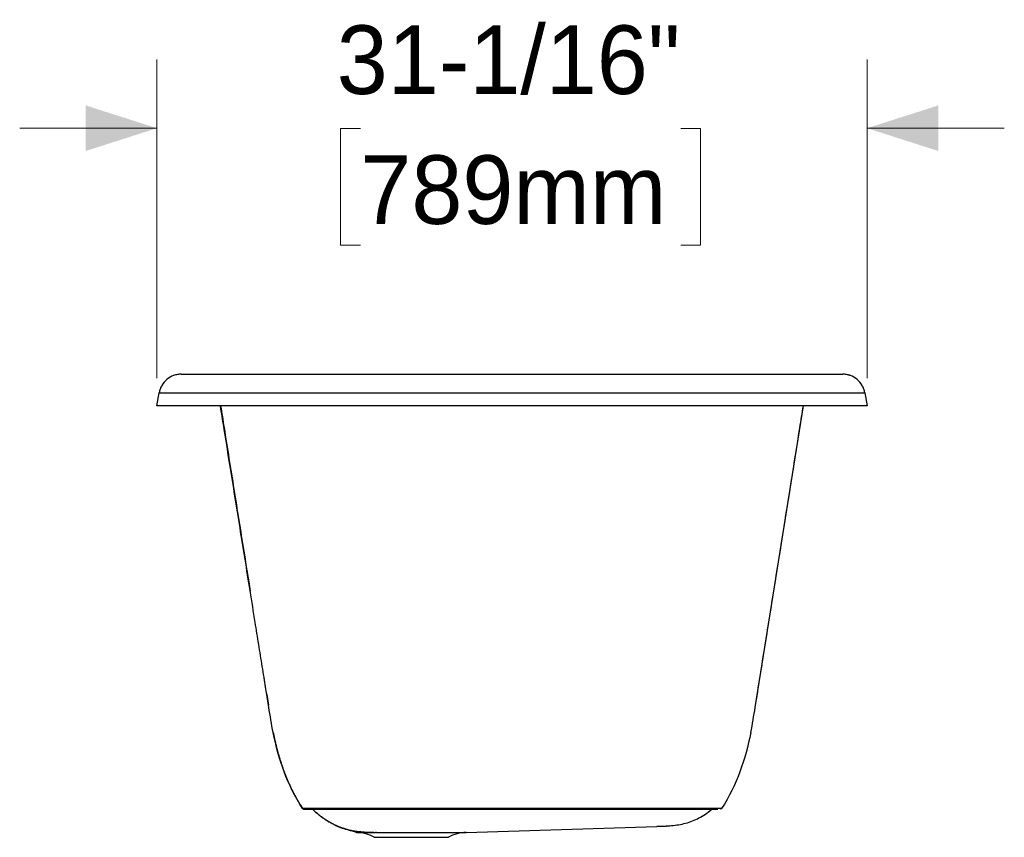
# Model space of a CAD drawing. Header units: inches. Extents: x 1.2 to 10.46, y 1.81 to 7.86.
# Tile 4 of 10: x 1.39 to 3.19, y 5.38 to 6.87. Entities that reach past the tile are written whole.
import ezdxf

# ---------------------------------------------------------------- set-up
doc = ezdxf.new("R2010")
doc.units = ezdxf.units.IN
doc.header["$MEASUREMENT"] = 0
doc.linetypes.add('SLD-Solid', pattern=[0])
doc.styles.add('SLDTEXTSTYLE0', font='txt')
doc.dimstyles.new('SLDDIMSTYLE1', dxfattribs={"dimtxt": 0.125, "dimasz": 0.13, "dimexe": 0, "dimexo": 0.0625, "dimgap": 0.03125, "dimtad": 0, "dimtih": 1, "dimtoh": 1, "dimdec": 6, "dimlfac": 24, "dimrnd": 1e-09, "dimzin": 12, "dimdsep": 46, "dimlunit": 5, "dimtxsty": 'SLDTEXTSTYLE0', "dimsah": 1, "dimcen": 0.09, "dimadec": 0, "dimazin": 3, "dimtfac": 1, "dimtdec": 0, "dimtmove": 0, "dimatfit": 0, "dimfxl": 1, "dimfrac": 2, "dimtolj": 1, "dimtzin": 12, "dimarcsym": 0})

# ---------------------------------------------------------------- blocks, each defined once
blk = doc.blocks.new('_D_5')
at = {"color": 7, "linetype": 'SLD-Solid', "lineweight": 18, "transparency": 16777216}
for p, q in [((1.6444, 6.2146), (1.6444, 6.7952)), ((2.9386, 6.2146), (2.9386, 6.7952)), ((1.6444, 6.6702), (1.3944, 6.6702)), ((2.0152, 6.6697), (1.9789, 6.6697)), ((1.9789, 6.6697), (1.9789, 6.4572)), ((2.5989, 6.6697), (2.6351, 6.6697)), ((2.6351, 6.6697), (2.6351, 6.4572)), ((2.9386, 6.6702), (3.1886, 6.6702)), ((1.9789, 6.4572), (2.0152, 6.4572)), ((2.6351, 6.4572), (2.5989, 6.4572))]:
    blk.add_line(p, q, dxfattribs=at)
for points in [[(1.6444, 6.6702), (1.5144, 6.7118), (1.5144, 6.6285)], [(2.9386, 6.6702), (3.0686, 6.6285), (3.0686, 6.7118)]]:
    blk.add_solid(points, dxfattribs=at)
at = {"color": 7, "linetype": 'SLD-Solid', "lineweight": 18, "transparency": 16777216, "char_height": 0.125, "attachment_point": 1, "style": 'SLDTEXTSTYLE0'}
for s, insert in [('31-1/16"', (1.9721, 6.8575)), ('789mm', (2.0152, 6.6208))]:
    blk.add_mtext(s, dxfattribs=dict(at, insert=insert))

msp = doc.modelspace()

# ---------------------------------------------------------------- linework, layer by layer
at = {"color": 7, "linetype": 'SLD-Solid', "lineweight": 25}
for p, q in [((1.64436932, 6.16463638), (1.64851752, 6.18816198)), ((2.93445843, 6.18816198), (2.93860663, 6.16463638)), ((2.73465717, 5.6150957), (2.82279764, 6.16463638)), ((1.84442186, 5.63946977), (1.84458362, 5.63838421)), ((1.84458015, 5.63842074), (1.84770719, 5.61890891)), ((1.84831878, 5.6150957), (1.84458368, 5.63838346)), ((1.85631402, 5.56916394), (1.85630031, 5.56916394)), ((1.92675137, 5.42972827), (1.92841916, 5.42907473)), ((1.92842611, 5.4290749), (1.92841914, 5.42907472)), ((1.98389762, 5.39496611), (1.98412799, 5.39489754)), ((2.04452453, 5.38738069), (2.10815464, 5.38738069)), ((2.10815464, 5.38738069), (2.20794108, 5.38738069)), ((2.20794108, 5.38738069), (2.55537257, 5.39829917)), ((2.5556784, 5.39891466), (2.55563474, 5.39883285)), ((2.0405737, 5.3783831), (2.10815464, 5.3783831)), ((2.10815464, 5.3783831), (2.17573559, 5.3783831))]:
    msp.add_line(p, q, dxfattribs=at)
for centre, start, end in [((2.00616801, 5.31736932), 60.5813372, 88.2026935), ((2.21014128, 5.31736932), 91.8, 119.4186628)]:
    msp.add_arc(centre, 0.07004593, start, end, dxfattribs=at)
for points, knots in [([(1.68890497, 6.22205108), (1.68651907, 6.22205108), (1.68413298, 6.22184267), (1.67943346, 6.22101434), (1.67712009, 6.22039446), (1.67039437, 6.21794596), (1.66619969, 6.21552323), (1.65888892, 6.20938877), (1.6557746, 6.20567852), (1.65219539, 6.19948015), (1.65118321, 6.19730957), (1.6495514, 6.19282528), (1.64893181, 6.19051163), (1.64851751, 6.18816198)], [0, 0, 0, 0, 0.125, 0.125, 0.25, 0.25, 0.5, 0.5, 0.75, 0.75, 0.875, 0.875, 1, 1, 1, 1]), ([(1.68890497, 6.22205108), (1.68890523, 6.22205108), (1.6892246, 6.22205108), (1.69015541, 6.22205108), (1.69076037, 6.22205108), (1.69109773, 6.22205108), (1.69127514, 6.22205108), (1.69136602, 6.22205108), (1.69140544, 6.22205108), (1.69143182, 6.22205108), (1.6914448, 6.22205108), (1.69232583, 6.22205108), (1.6939571, 6.22205108), (1.69643787, 6.22205108), (1.69782266, 6.22205108), (1.69855115, 6.22205108), (1.69892443, 6.22205108), (1.69911332, 6.22205108), (1.69919476, 6.22205108), (1.69924916, 6.22205108), (1.699276, 6.22205108), (1.70107783, 6.22205108), (1.70407574, 6.22205108), (1.70816261, 6.22205108), (1.71035337, 6.22205108), (1.71148559, 6.22205108), (1.7120609, 6.22205108), (1.71230944, 6.22205108), (1.71247557, 6.22205108), (1.7125579, 6.22205108), (1.71534492, 6.22205108), (1.71973755, 6.22205108), (1.72545512, 6.22205108), (1.72846212, 6.22205108), (1.73000267, 6.22205108), (1.73078221, 6.22205108), (1.73111828, 6.22205108), (1.73134277, 6.22205108), (1.73145434, 6.22205108), (1.73520261, 6.22205108), (1.74099037, 6.22205108), (1.74833029, 6.22205108), (1.75214713, 6.22205108), (1.75409227, 6.22205108), (1.75493377, 6.22205108), (1.75549652, 6.22205108), (1.75577742, 6.22205108), (1.76061356, 6.22205108), (1.76776827, 6.22205108), (1.77668808, 6.22205108), (1.78129114, 6.22205108), (1.78329456, 6.22205108), (1.78463699, 6.22205108), (1.78531042, 6.22205108), (1.7914235, 6.22205108), (1.79988747, 6.22205108), (1.81031016, 6.22205108), (1.81489446, 6.22205108), (1.81797677, 6.22205108), (1.8195327, 6.22205108), (1.82736028, 6.22205108), (1.83704691, 6.22205108), (1.84886167, 6.22205108), (1.85489748, 6.22205108), (1.85751177, 6.22205108), (1.85926075, 6.22205108), (1.86014126, 6.22205108), (1.86804001, 6.22205108), (1.87884081, 6.22205108), (1.89191271, 6.22205108), (1.89856641, 6.22205108), (1.9019227, 6.22205108), (1.90336741, 6.22205108), (1.90433196, 6.22205108), (1.90481731, 6.22205108), (1.91299925, 6.22205108), (1.92479055, 6.22205108), (1.93896767, 6.22205108), (1.94616137, 6.22205108), (1.94978451, 6.22205108), (1.95134292, 6.22205108), (1.95238311, 6.22205108), (1.95290686, 6.22205108), (1.96171835, 6.22205108), (1.97436603, 6.22205108), (1.98948553, 6.22205108), (1.99713625, 6.22205108), (2.00098434, 6.22205108), (2.0026384, 6.22205108), (2.00374219, 6.22205108), (2.00429796, 6.22205108), (2.01364186, 6.22205108), (2.02700605, 6.22205108), (2.04290003, 6.22205108), (2.05092263, 6.22205108), (2.05495283, 6.22205108), (2.05668411, 6.22205108), (2.05783919, 6.22205108), (2.05842048, 6.22205108), (2.06819803, 6.22205108), (2.08213794, 6.22205108), (2.09863969, 6.22205108), (2.1069502, 6.22205108), (2.11112037, 6.22205108), (2.11291077, 6.22205108), (2.11410509, 6.22205108), (2.11470544, 6.22205108), (2.1248209, 6.22205108), (2.13919957, 6.22205108), (2.15614621, 6.22205108), (2.16466241, 6.22205108), (2.1683214, 6.22205108), (2.17076276, 6.22205108), (2.17198852, 6.22205108), (2.18295663, 6.22205108), (2.19763994, 6.22205108), (2.21487398, 6.22205108), (2.22228218, 6.22205108), (2.22722591, 6.22205108), (2.22970446, 6.22205108), (2.25195763, 6.22205108), (2.27179238, 6.22205108), (2.30161996, 6.22205108), (2.31651414, 6.22205108), (2.33385635, 6.22205108), (2.34128136, 6.22205108), (2.34622974, 6.22205108), (2.34869916, 6.22205108), (2.36108172, 6.22205108), (2.37588181, 6.22205108), (2.39304538, 6.22205108), (2.40160137, 6.22205108), (2.40526269, 6.22205108), (2.40770234, 6.22205108), (2.40891765, 6.22205108), (2.41992012, 6.22205108), (2.43449224, 6.22205108), (2.45132185, 6.22205108), (2.45969385, 6.22205108), (2.46386916, 6.22205108), (2.46565628, 6.22205108), (2.46684718, 6.22205108), (2.46743961, 6.22205108), (2.47760082, 6.22205108), (2.49180995, 6.22205108), (2.50814905, 6.22205108), (2.51625904, 6.22205108), (2.52029915, 6.22205108), (2.52202744, 6.22205108), (2.52317892, 6.22205108), (2.52375106, 6.22205108), (2.53358175, 6.22205108), (2.54728772, 6.22205108), (2.56297591, 6.22205108), (2.57074447, 6.22205108), (2.57460987, 6.22205108), (2.57626242, 6.22205108), (2.57736323, 6.22205108), (2.57790992, 6.22205108), (2.5873069, 6.22205108), (2.60036547, 6.22205108), (2.61523689, 6.22205108), (2.62258171, 6.22205108), (2.6262314, 6.22205108), (2.62779068, 6.22205108), (2.62882912, 6.22205108), (2.62934485, 6.22205108), (2.63820346, 6.22205108), (2.65046955, 6.22205108), (2.66435965, 6.22205108), (2.67119962, 6.22205108), (2.67459333, 6.22205108), (2.67604215, 6.22205108), (2.67700678, 6.22205108), (2.67748615, 6.22205108), (2.68570363, 6.22205108), (2.69703585, 6.22205108), (2.70978612, 6.22205108), (2.71604359, 6.22205108), (2.71870015, 6.22205108), (2.72046559, 6.22205108), (2.72134266, 6.22205108), (2.72926235, 6.22205108), (2.73952859, 6.22205108), (2.75099248, 6.22205108), (2.75579557, 6.22205108), (2.75897319, 6.22205108), (2.76054827, 6.22205108), (2.76837758, 6.22205108), (2.77745971, 6.22205108), (2.78750771, 6.22205108), (2.79239475, 6.22205108), (2.79445985, 6.22205108), (2.79583006, 6.22205108), (2.79651326, 6.22205108), (2.80260833, 6.22205108), (2.8104081, 6.22205108), (2.81893561, 6.22205108), (2.8230563, 6.22205108), (2.82508089, 6.22205108), (2.8259409, 6.22205108), (2.82651254, 6.22205108), (2.82679903, 6.22205108), (2.83160322, 6.22205108), (2.83805039, 6.22205108), (2.84498544, 6.22205108), (2.8483063, 6.22205108), (2.84993007, 6.22205108), (2.85073279, 6.22205108), (2.85107484, 6.22205108), (2.85130244, 6.22205108), (2.85141701, 6.22205108), (2.85512557, 6.22205108), (2.86018205, 6.22205108), (2.86549014, 6.22205108), (2.86799641, 6.22205108), (2.8692126, 6.22205108), (2.86981145, 6.22205108), (2.87006613, 6.22205108), (2.87023547, 6.22205108), (2.87032093, 6.22205108), (2.8730674, 6.22205108), (2.87672682, 6.22205108), (2.88040909, 6.22205108), (2.88210347, 6.22205108), (2.88291397, 6.22205108), (2.88331004, 6.22205108), (2.88350579, 6.22205108), (2.88358919, 6.22205108), (2.88364468, 6.22205108), (2.88367278, 6.22205108), (2.88544209, 6.22205108), (2.8877264, 6.22205108), (2.88981599, 6.22205108), (2.89071692, 6.22205108), (2.89113143, 6.22205108), (2.89132969, 6.22205108), (2.89142657, 6.22205108), (2.89146761, 6.22205108), (2.89149486, 6.22205108), (2.89150868, 6.22205108), (2.89322121, 6.22205108), (2.89407089, 6.22205108), (2.89407098, 6.22205108)], [0, 0, 0, 0, 0.015625, 0.0234375, 0.02734375, 0.029296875, 0.0302734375, 0.0307617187, 0.0310058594, 0.0310058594, 0.03125, 0.03125, 0.046875, 0.0546875, 0.05859375, 0.060546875, 0.0615234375, 0.0620117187, 0.0622558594, 0.0622558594, 0.0625, 0.0625, 0.078125, 0.0859375, 0.08984375, 0.091796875, 0.0927734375, 0.0932617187, 0.0932617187, 0.09375, 0.09375, 0.109375, 0.1171875, 0.12109375, 0.123046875, 0.1240234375, 0.1245117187, 0.1245117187, 0.125, 0.125, 0.140625, 0.1484375, 0.15234375, 0.154296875, 0.1552734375, 0.1552734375, 0.15625, 0.15625, 0.171875, 0.1796875, 0.18359375, 0.185546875, 0.185546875, 0.1875, 0.1875, 0.203125, 0.2109375, 0.21484375, 0.21484375, 0.21875, 0.21875, 0.234375, 0.2421875, 0.24609375, 0.248046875, 0.248046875, 0.25, 0.25, 0.265625, 0.2734375, 0.27734375, 0.279296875, 0.2802734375, 0.2802734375, 0.28125, 0.28125, 0.296875, 0.3046875, 0.30859375, 0.310546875, 0.3115234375, 0.3115234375, 0.3125, 0.3125, 0.328125, 0.3359375, 0.33984375, 0.341796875, 0.3427734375, 0.3427734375, 0.34375, 0.34375, 0.359375, 0.3671875, 0.37109375, 0.373046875, 0.3740234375, 0.3740234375, 0.375, 0.375, 0.390625, 0.3984375, 0.40234375, 0.404296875, 0.4052734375, 0.4052734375, 0.40625, 0.40625, 0.421875, 0.4296875, 0.43359375, 0.435546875, 0.435546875, 0.4375, 0.4375, 0.453125, 0.4609375, 0.46484375, 0.46484375, 0.46875, 0.46875, 0.5, 0.5, 0.515625, 0.5234375, 0.52734375, 0.52734375, 0.53125, 0.53125, 0.546875, 0.5546875, 0.55859375, 0.560546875, 0.560546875, 0.5625, 0.5625, 0.578125, 0.5859375, 0.58984375, 0.591796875, 0.5927734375, 0.5927734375, 0.59375, 0.59375, 0.609375, 0.6171875, 0.62109375, 0.623046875, 0.6240234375, 0.6240234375, 0.625, 0.625, 0.640625, 0.6484375, 0.65234375, 0.654296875, 0.6552734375, 0.6552734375, 0.65625, 0.65625, 0.671875, 0.6796875, 0.68359375, 0.685546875, 0.6865234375, 0.6865234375, 0.6875, 0.6875, 0.703125, 0.7109375, 0.71484375, 0.716796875, 0.7177734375, 0.7177734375, 0.71875, 0.71875, 0.734375, 0.7421875, 0.74609375, 0.748046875, 0.748046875, 0.75, 0.75, 0.765625, 0.7734375, 0.77734375, 0.77734375, 0.78125, 0.78125, 0.796875, 0.8046875, 0.80859375, 0.810546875, 0.810546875, 0.8125, 0.8125, 0.828125, 0.8359375, 0.83984375, 0.841796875, 0.8427734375, 0.8427734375, 0.84375, 0.84375, 0.859375, 0.8671875, 0.87109375, 0.873046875, 0.8740234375, 0.8745117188, 0.8745117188, 0.875, 0.875, 0.890625, 0.8984375, 0.90234375, 0.904296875, 0.9052734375, 0.9057617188, 0.9057617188, 0.90625, 0.90625, 0.921875, 0.9296875, 0.93359375, 0.935546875, 0.9365234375, 0.9370117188, 0.9372558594, 0.9372558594, 0.9375, 0.9375, 0.953125, 0.9609375, 0.96484375, 0.966796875, 0.9677734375, 0.9682617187, 0.9685058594, 0.9685058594, 0.96875, 0.96875, 1, 1, 1, 1]), ([(2.93445843, 6.18816198), (2.93404413, 6.19051163), (2.93342454, 6.19282528), (2.93179273, 6.19730957), (2.93078055, 6.19948015), (2.92720134, 6.20567852), (2.92408702, 6.20938877), (2.91677626, 6.21552323), (2.91258158, 6.21794596), (2.90585585, 6.22039446), (2.90354248, 6.22101434), (2.89884296, 6.22184267), (2.89645687, 6.22205108), (2.89407098, 6.22205108)], [0, 0, 0, 0, 0.125, 0.125, 0.25, 0.25, 0.5, 0.5, 0.75, 0.75, 0.875, 0.875, 1, 1, 1, 1]), ([(2.90742744, 6.21975736), (2.90728617, 6.21981809), (2.90516539, 6.22072967), (2.90311058, 6.22109113), (2.90119266, 6.22142852)], [0, 0, 0, 0, 0.0666160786, 1, 1, 1, 1]), ([(1.64851751, 6.18816198), (1.64851753, 6.18816198), (1.64851837, 6.18816198), (1.64852181, 6.18816198), (1.64852439, 6.18816198), (1.64853472, 6.18816198), (1.64854507, 6.18816198), (1.64858651, 6.18816198), (1.64862802, 6.18816198), (1.64879458, 6.18816198), (1.64896167, 6.18816198), (1.64963395, 6.18816197), (1.65031023, 6.18816195), (1.65304402, 6.18816189), (1.65580772, 6.18816182), (1.6633004, 6.18816172), (1.66802955, 6.18816169), (1.67949528, 6.18816171), (1.68623194, 6.18816175), (1.70171071, 6.18816185), (1.71045295, 6.18816191), (1.72989424, 6.18816198), (1.74059348, 6.18816198), (1.76385432, 6.18816199), (1.77641544, 6.18816199), (1.80325844, 6.18816202), (1.81753983, 6.18816204), (1.84765084, 6.18816206), (1.86348019, 6.18816207), (1.89649493, 6.18816206), (1.91367996, 6.18816204), (1.94920255, 6.18816201), (1.96753995, 6.188162), (2.00516064, 6.18816198), (2.02444367, 6.18816198), (2.06375212, 6.18816198), (2.08377779, 6.18816198), (2.12437765, 6.18816199), (2.14495152, 6.18816201), (2.20721712, 6.18816211), (2.2494544, 6.1881622), (2.33392441, 6.1881622), (2.37615861, 6.1881621), (2.43841741, 6.18816201), (2.45898801, 6.18816199), (2.49957911, 6.18816198), (2.51960025, 6.18816198), (2.55889987, 6.18816198), (2.57817796, 6.18816199), (2.61578687, 6.18816201), (2.63411747, 6.18816202), (2.66962539, 6.18816206), (2.68680243, 6.18816207), (2.7197996, 6.18816208), (2.73561946, 6.18816207), (2.76571058, 6.18816204), (2.77998156, 6.18816202), (2.80680296, 6.18816199), (2.8193527, 6.18816198), (2.84258901, 6.18816198), (2.85327567, 6.18816198), (2.87268772, 6.18816191), (2.88141296, 6.18816186), (2.89685573, 6.18816178), (2.90357346, 6.18816174), (2.91500418, 6.18816174), (2.91971731, 6.18816176), (2.92718555, 6.18816185), (2.92994093, 6.18816191), (2.93357724, 6.18816197), (2.93445843, 6.18816198), (2.93445843, 6.18816198)], [0, 0, 0, 0, 0.0009765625, 0.0009765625, 0.001953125, 0.001953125, 0.00390625, 0.00390625, 0.0078125, 0.0078125, 0.015625, 0.015625, 0.03125, 0.03125, 0.0625, 0.0625, 0.09375, 0.09375, 0.125, 0.125, 0.15625, 0.15625, 0.1875, 0.1875, 0.21875, 0.21875, 0.25, 0.25, 0.28125, 0.28125, 0.3125, 0.3125, 0.34375, 0.34375, 0.375, 0.375, 0.40625, 0.40625, 0.4375, 0.4375, 0.5, 0.5, 0.5625, 0.5625, 0.59375, 0.59375, 0.625, 0.625, 0.65625, 0.65625, 0.6875, 0.6875, 0.71875, 0.71875, 0.75, 0.75, 0.78125, 0.78125, 0.8125, 0.8125, 0.84375, 0.84375, 0.875, 0.875, 0.90625, 0.90625, 0.9375, 0.9375, 0.96875, 0.96875, 1, 1, 1, 1]), ([(2.93860663, 6.16463638), (2.93860663, 6.16463638), (2.93771337, 6.16463638), (2.93403331, 6.16463638), (2.93124636, 6.16463638), (2.92370257, 6.16463638), (2.91894558, 6.16463638), (2.90742123, 6.16463638), (2.90065371, 6.16463638), (2.88510853, 6.16463638), (2.87633071, 6.16463638), (2.85681074, 6.16463638), (2.84606842, 6.16463638), (2.82271572, 6.16463638), (2.81010625, 6.16463638), (2.78316103, 6.16463638), (2.76882551, 6.16463638), (2.73859586, 6.16463638), (2.72270195, 6.16463638), (2.68954338, 6.16463638), (2.67227896, 6.16463638), (2.63658047, 6.16463638), (2.61814663, 6.16463638), (2.5803167, 6.16463638), (2.56092082, 6.16463638), (2.52137344, 6.16463638), (2.50122248, 6.16463638), (2.46036224, 6.16463638), (2.43965187, 6.16463638), (2.37695934, 6.16463638), (2.33441566, 6.16463638), (2.24932357, 6.16463638), (2.20677529, 6.16463638), (2.1440693, 6.16463638), (2.12335336, 6.16463638), (2.08247994, 6.16463638), (2.06232141, 6.16463638), (2.02275624, 6.16463638), (2.00335021, 6.16463638), (1.96549741, 6.16463638), (1.94705087, 6.16463638), (1.91132448, 6.16463638), (1.89404486, 6.16463638), (1.86085361, 6.16463638), (1.84494219, 6.16463638), (1.8146754, 6.16463638), (1.80032026, 6.16463638), (1.77333386, 6.16463638), (1.76070284, 6.16463638), (1.7373053, 6.16463638), (1.72653962, 6.16463638), (1.70696378, 6.16463638), (1.69815361, 6.16463638), (1.68253923, 6.16463638), (1.67573507, 6.16463638), (1.66414302, 6.16463638), (1.65935517, 6.16463638), (1.65176403, 6.16463638), (1.64896079, 6.16463638), (1.64526341, 6.16463638), (1.64436932, 6.16463638), (1.64436932, 6.16463638)], [0, 0, 0, 0, 0.03125, 0.03125, 0.0625, 0.0625, 0.09375, 0.09375, 0.125, 0.125, 0.15625, 0.15625, 0.1875, 0.1875, 0.21875, 0.21875, 0.25, 0.25, 0.28125, 0.28125, 0.3125, 0.3125, 0.34375, 0.34375, 0.375, 0.375, 0.40625, 0.40625, 0.4375, 0.4375, 0.5, 0.5, 0.5625, 0.5625, 0.59375, 0.59375, 0.625, 0.625, 0.65625, 0.65625, 0.6875, 0.6875, 0.71875, 0.71875, 0.75, 0.75, 0.78125, 0.78125, 0.8125, 0.8125, 0.84375, 0.84375, 0.875, 0.875, 0.90625, 0.90625, 0.9375, 0.9375, 0.96875, 0.96875, 1, 1, 1, 1]), ([(1.84455283, 5.6388297), (1.84452964, 5.63897668), (1.84448821, 5.63923926), (1.84425143, 5.64072012), (1.8440097, 5.64223049), (1.84376036, 5.64378753), (1.84339036, 5.6460973), (1.84287929, 5.64928666), (1.84201445, 5.65468222), (1.84091803, 5.66152092), (1.83898214, 5.67359341), (1.83640475, 5.6896632), (1.83318677, 5.70972425), (1.82996907, 5.72978165), (1.82674832, 5.74985669), (1.8215407, 5.78231437), (1.81432482, 5.82728562), (1.80510095, 5.88476759), (1.79587381, 5.94226776), (1.78664644, 5.99976793), (1.77741674, 6.05728195), (1.76859841, 6.11223225), (1.76285438, 6.14802557), (1.76018871, 6.16463638)], [0, 0, 0, 0, 0.0065010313, 0.0116136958, 0.016011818, 0.0200168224, 0.0238281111, 0.0329361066, 0.0415844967, 0.0584437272, 0.0748387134, 0.1135927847, 0.1518096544, 0.1898238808, 0.2276310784, 0.2653970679, 0.372855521, 0.4800705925, 0.5870502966, 0.6939770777, 0.800785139, 0.9075492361, 1, 1, 1, 1]), ([(1.76049387, 6.16463638), (1.76260359, 6.15130412), (1.76774234, 6.11883013), (1.7758211, 6.06805989), (1.78478832, 6.01182639), (1.79377169, 5.95562494), (1.80275812, 5.89948513), (1.80966374, 5.85637959), (1.81352756, 5.8322625), (1.8144438, 5.82654347)], [0, 0, 0, 0, 0.112005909, 0.272817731, 0.4366290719, 0.603486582, 0.7733841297, 0.9462612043, 1, 1, 1, 1]), ([(2.73465717, 5.6150957), (2.73767292, 5.63390964), (2.74366725, 5.67130569), (2.75272726, 5.72788815), (2.76178384, 5.7844282), (2.77084521, 5.84098401), (2.77990603, 5.89754263), (2.78896157, 5.95411343), (2.79800394, 6.01068301), (2.80703278, 6.06730072), (2.81517244, 6.11845092), (2.8203517, 6.15117701), (2.8224818, 6.16463638)], [0, 0, 0, 0, 0.1099559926, 0.2185571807, 0.3256759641, 0.4311958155, 0.5350207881, 0.6370818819, 0.7373413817, 0.8357941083, 0.9324664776, 1, 1, 1, 1]), ([(1.84455282, 5.6388297), (1.84456069, 5.63871589), (1.84457449, 5.63851615), (1.8445791, 5.63844955), (1.84458109, 5.63842089)], [0, 0, 0, 0, 0.5697826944, 1, 1, 1, 1]), ([(1.85630031, 5.56916394), (1.85650856, 5.56813435), (1.8569251, 5.56607495), (1.85757109, 5.56298982), (1.8582332, 5.55990732), (1.85891337, 5.55682779), (1.85961166, 5.55375123), (1.86032862, 5.55067768), (1.86106467, 5.54760721), (1.8618203, 5.54453987), (1.86259595, 5.5414757), (1.8633921, 5.53841477), (1.86420922, 5.53535712), (1.86504777, 5.5323028), (1.86590824, 5.52925188), (1.8667911, 5.52620439), (1.86769684, 5.52316041), (1.86862594, 5.52011998), (1.86957889, 5.51708315), (1.87055619, 5.51404999), (1.87155833, 5.51102054), (1.87258581, 5.50799487), (1.87363914, 5.50497301), (1.87471881, 5.50195505), (1.87582534, 5.49894101), (1.87695925, 5.49593098), (1.87812104, 5.49292499), (1.87931124, 5.48992311), (1.88053037, 5.48692539), (1.88177896, 5.48393189), (1.88305754, 5.48094268), (1.88436664, 5.47795779), (1.88570679, 5.4749773), (1.88707855, 5.47200127), (1.88848245, 5.46902974), (1.88991904, 5.46606278), (1.89138887, 5.46310045), (1.8928925, 5.46014281), (1.89443048, 5.45718991), (1.89600337, 5.45424182), (1.89761175, 5.45129859), (1.89925617, 5.44836029), (1.90093721, 5.44542698), (1.90265548, 5.44249873), (1.90441138, 5.43957549), (1.90620621, 5.4366578), (1.90803782, 5.43374393), (1.90928757, 5.43181323), (1.90991396, 5.43084554)], [0, 0, 0, 0, 0.0211114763, 0.0422272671, 0.063348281, 0.0844754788, 0.1056098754, 0.1267525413, 0.1479046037, 0.1690672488, 0.1902417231, 0.2114293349, 0.2326314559, 0.2538495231, 0.2750850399, 0.2963395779, 0.3176147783, 0.3389123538, 0.3602340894, 0.3815818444, 0.4029575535, 0.4243632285, 0.4458009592, 0.4672729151, 0.4887813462, 0.5103285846, 0.5319170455, 0.5535492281, 0.5752277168, 0.5969551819, 0.6187343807, 0.6405681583, 0.6624594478, 0.6844112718, 0.7064267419, 0.72850906, 0.7506615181, 0.772887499, 0.795190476, 0.8175740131, 0.8400417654, 0.8625974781, 0.8852449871, 0.9079882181, 0.9308311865, 0.9537779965, 0.9768328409, 1, 1, 1, 1]), ([(2.02398681, 5.43067737), (2.01331238, 5.43067991), (2.00328998, 5.43068017), (1.99149535, 5.43068002), (1.98917345, 5.43067998), (1.98460431, 5.43068), (1.98235516, 5.43068005), (1.97793453, 5.43068042), (1.97575572, 5.43068031), (1.97148437, 5.43068077), (1.96939722, 5.43068174), (1.96529353, 5.43068326), (1.96327674, 5.43068362), (1.96034781, 5.4306846), (1.95938667, 5.43068502), (1.95749099, 5.43068599), (1.95655452, 5.43068653), (1.95378784, 5.43068828), (1.95199868, 5.43068962), (1.94855258, 5.43069248), (1.94689625, 5.430694), (1.94214627, 5.43069863), (1.9392699, 5.43070187), (1.93417689, 5.43070781), (1.93195977, 5.43071026), (1.92811541, 5.43071422), (1.92648422, 5.43071582), (1.92365953, 5.43071998), (1.92246459, 5.43072258), (1.9203887, 5.43072907), (1.9195079, 5.43073293), (1.91797128, 5.43074102), (1.91731555, 5.43074515), (1.91559428, 5.43075695), (1.91476958, 5.43076415), (1.91346123, 5.43077686), (1.91298107, 5.43078243), (1.912402, 5.43078997), (1.91223319, 5.43079236), (1.9119319, 5.43079693), (1.91179948, 5.43079912), (1.91144328, 5.43080543), (1.91125965, 5.4308093), (1.91102891, 5.43081468), (1.91095968, 5.4308164), (1.91083302, 5.43081968), (1.91077559, 5.43082124), (1.91070972, 5.43082308), (1.91069678, 5.43082345), (1.91067199, 5.43082415), (1.91066015, 5.43082448), (1.91063705, 5.43082514), (1.91062574, 5.43082547), (1.91060304, 5.43082612), (1.91059168, 5.43082645), (1.91053643, 5.43082805), (1.91049614, 5.43082923), (1.91031067, 5.43083471), (1.91021185, 5.43083772), (1.91006747, 5.43084178), (1.91002656, 5.43084264), (1.90997556, 5.43084397)], [0, 0, 0, 0, 0.0625, 0.0625, 0.078125, 0.078125, 0.09375, 0.09375, 0.109375, 0.109375, 0.125, 0.125, 0.140625, 0.140625, 0.1484375, 0.1484375, 0.15625, 0.15625, 0.171875, 0.171875, 0.1875, 0.1875, 0.21875, 0.21875, 0.25, 0.25, 0.28125, 0.28125, 0.3125, 0.3125, 0.34375, 0.34375, 0.375, 0.375, 0.4375, 0.4375, 0.5, 0.5, 0.53125, 0.53125, 0.5625, 0.5625, 0.625, 0.625, 0.65625, 0.65625, 0.6875, 0.6875, 0.6953125, 0.6953125, 0.703125, 0.703125, 0.7109375, 0.7109375, 0.71875, 0.71875, 0.75, 0.75, 0.875, 0.875, 1, 1, 1, 1]), ([(1.91203611, 5.42972827), (1.91208624, 5.42972827), (1.91212659, 5.42972827), (1.91226831, 5.42972827), (1.91236514, 5.42972827), (1.91254697, 5.42972827), (1.91258648, 5.42972827), (1.91264066, 5.42972827), (1.9126518, 5.42972827), (1.91267406, 5.42972827), (1.91268516, 5.42972827), (1.91270781, 5.42972827), (1.91271942, 5.42972827), (1.91274375, 5.42972827), (1.91275644, 5.42972827), (1.91282108, 5.42972827), (1.91287746, 5.42972827), (1.9130019, 5.42972827), (1.91306996, 5.42972827), (1.91329704, 5.42972827), (1.913478, 5.42972827), (1.91382979, 5.42972827), (1.91396067, 5.42972827), (1.91425871, 5.42972827), (1.9144258, 5.42972827), (1.91499935, 5.42972827), (1.91547533, 5.42972827), (1.91677349, 5.42972827), (1.91759217, 5.42972827), (1.91930196, 5.42972827), (1.91995343, 5.42972827), (1.92148051, 5.42972827), (1.92235612, 5.42972827), (1.92442034, 5.42972827), (1.92560882, 5.42972827), (1.92841733, 5.42972827), (1.93003868, 5.42972826), (1.93385639, 5.42972826), (1.93605648, 5.42972826), (1.94110933, 5.42972826), (1.94396312, 5.42972826), (1.94867887, 5.42972826), (1.95032373, 5.42972826), (1.95374739, 5.42972826), (1.95552555, 5.42972826), (1.95827632, 5.42972826), (1.95920757, 5.42972826), (1.96109311, 5.42972826), (1.96204937, 5.42972826), (1.96496432, 5.42972826), (1.96697244, 5.42972826), (1.97105617, 5.42972826), (1.97313291, 5.42972826), (1.97738775, 5.42972826), (1.97955893, 5.42972826), (1.98396194, 5.42972826), (1.98620262, 5.42972826), (1.99075455, 5.42972826), (1.99306776, 5.42972826), (2.00481776, 5.42972826), (2.01479982, 5.42972826), (2.02542462, 5.42972826)], [0, 0, 0, 0, 0.125, 0.125, 0.25, 0.25, 0.28125, 0.28125, 0.2890625, 0.2890625, 0.296875, 0.296875, 0.3046875, 0.3046875, 0.3125, 0.3125, 0.34375, 0.34375, 0.375, 0.375, 0.4375, 0.4375, 0.46875, 0.46875, 0.5, 0.5, 0.5625, 0.5625, 0.625, 0.625, 0.65625, 0.65625, 0.6875, 0.6875, 0.71875, 0.71875, 0.75, 0.75, 0.78125, 0.78125, 0.8125, 0.8125, 0.828125, 0.828125, 0.84375, 0.84375, 0.8515625, 0.8515625, 0.859375, 0.859375, 0.875, 0.875, 0.890625, 0.890625, 0.90625, 0.90625, 0.921875, 0.921875, 0.9375, 0.9375, 1, 1, 1, 1]), ([(2.03745103, 5.4293235), (2.03691153, 5.42932319), (2.03581256, 5.42932258), (2.03414815, 5.42932168), (2.03243562, 5.42932073), (2.03067749, 5.42931973), (2.02887509, 5.42931865), (2.02703014, 5.4293175), (2.02514437, 5.42931629), (2.021589, 5.42931417), (2.01648935, 5.42930993), (2.00999179, 5.42930677), (2.00375865, 5.42930359), (1.99901007, 5.42929911), (1.99507404, 5.42929627), (1.99227799, 5.42929416), (1.98930089, 5.42929181), (1.98668334, 5.42928968), (1.98404578, 5.4292875), (1.98066199, 5.42928459), (1.97501585, 5.42927923), (1.96755837, 5.42927133), (1.96100858, 5.42926266), (1.95637973, 5.42925565), (1.95309739, 5.42924991), (1.95016107, 5.42924501), (1.94748443, 5.42923856), (1.94511539, 5.42923326), (1.94222489, 5.42922466), (1.93920498, 5.42921532), (1.93652385, 5.42920148), (1.93444472, 5.42918976), (1.93295274, 5.42917678), (1.93181225, 5.4291655), (1.93101552, 5.42915388), (1.93039012, 5.42914403), (1.9299345, 5.42913338), (1.92958085, 5.42912418), (1.92930661, 5.42911592), (1.92910501, 5.42910723), (1.92893928, 5.42910225), (1.92882046, 5.42909469), (1.92871872, 5.42909222), (1.92864767, 5.42908595), (1.92858859, 5.4290852), (1.92854864, 5.42908128), (1.92850768, 5.42908031), (1.92847475, 5.42907784), (1.928449, 5.42907652), (1.92843816, 5.42907597)], [0, 0, 0, 0, 0.0032241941, 0.006567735, 0.0100300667, 0.0136104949, 0.0173081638, 0.0211220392, 0.0250508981, 0.0290933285, 0.0435190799, 0.0577867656, 0.0720105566, 0.0858964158, 0.0910725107, 0.1001596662, 0.1062497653, 0.113122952, 0.1198104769, 0.126457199, 0.1395762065, 0.1652617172, 0.1905978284, 0.203390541, 0.2164471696, 0.230769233, 0.2439508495, 0.2587162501, 0.2738491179, 0.3053108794, 0.340791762, 0.3754636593, 0.4146498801, 0.451161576, 0.4926656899, 0.5290301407, 0.5728279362, 0.6133850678, 0.6539948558, 0.6986959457, 0.7344165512, 0.7761359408, 0.8112025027, 0.8477789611, 0.8789756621, 0.90747996, 0.9325104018, 0.9716001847, 1, 1, 1, 1]), ([(1.92843816, 5.42907597), (1.9288695, 5.42867984), (1.92972983, 5.42788974), (1.93102924, 5.42672155), (1.93233053, 5.42557002), (1.93363443, 5.42443622), (1.93494057, 5.42332), (1.93624887, 5.42222153), (1.9375592, 5.42114088), (1.93887145, 5.42007815), (1.94018551, 5.4190334), (1.94150132, 5.41800673), (1.94281878, 5.41699819), (1.94413783, 5.41600784), (1.94545843, 5.41503575), (1.94678052, 5.41408196), (1.94810408, 5.41314651), (1.94942908, 5.41222945), (1.9507555, 5.4113308), (1.95208335, 5.41045058), (1.95341263, 5.40958882), (1.95474335, 5.40874551), (1.95607554, 5.40792067), (1.95740922, 5.40711429), (1.95874444, 5.40632636), (1.96008125, 5.40555685), (1.96141968, 5.40480575), (1.96275982, 5.40407302), (1.96410172, 5.40335862), (1.96544546, 5.40266249), (1.96679113, 5.40198459), (1.9681388, 5.40132485), (1.96948857, 5.4006832), (1.97084053, 5.40005955), (1.97219479, 5.39945383), (1.97355145, 5.39886592), (1.97491061, 5.39829574), (1.97627241, 5.39774316), (1.97763693, 5.39720806), (1.97900431, 5.39669032), (1.98037468, 5.3961898), (1.98361362, 5.39504966), (1.98888842, 5.39340187), (1.99640501, 5.391536), (2.00439645, 5.39003821), (2.0142897, 5.38873016), (2.02772316, 5.38773565), (2.03833564, 5.38751145), (2.04452453, 5.38738069)], [0, 0, 0, 0, 0.013839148, 0.0276027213, 0.0412900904, 0.0549007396, 0.0684342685, 0.0818903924, 0.095268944, 0.1085698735, 0.1217932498, 0.1349392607, 0.1480082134, 0.1610005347, 0.1739167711, 0.1867575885, 0.199523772, 0.2122162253, 0.2248359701, 0.2373841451, 0.2498620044, 0.2622709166, 0.2746123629, 0.2868879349, 0.2990993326, 0.3112483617, 0.3233369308, 0.335367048, 0.3473408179, 0.3592604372, 0.3711281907, 0.3829464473, 0.3947176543, 0.4064443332, 0.4181290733, 0.4297745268, 0.4413834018, 0.4529584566, 0.4645024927, 0.4760183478, 0.4875088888, 0.4989770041, 0.5571605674, 0.618010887, 0.681889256, 0.7491903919, 0.8537352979, 1, 1, 1, 1]), ([(1.92846116, 5.42911345), (1.93016373, 5.42753833), (1.93406667, 5.42392755), (1.94016485, 5.41894223), (1.94627724, 5.41431868), (1.951501, 5.41070216), (1.95578204, 5.40795473), (1.95974594, 5.40557172), (1.96390596, 5.40323766), (1.96884071, 5.40070994), (1.9734267, 5.39861347), (1.97738603, 5.39698048), (1.98050614, 5.39579223), (1.98361246, 5.39470168), (1.98597433, 5.39394114), (1.98726803, 5.39354618), (1.98760086, 5.39344583), (1.98774944, 5.39340133), (1.98785236, 5.39337085), (1.98782008, 5.39338164), (1.98780241, 5.39338754)], [0, 0, 0, 0, 0.0968800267, 0.2220864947, 0.3283683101, 0.416506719, 0.487161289, 0.5408521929, 0.6105068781, 0.6881502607, 0.7725486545, 0.8205651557, 0.8683471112, 0.9139848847, 0.9615070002, 0.9757186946, 0.9784844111, 0.9816309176, 0.9899448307, 1, 1, 1, 1]), ([(2.29237603, 5.43055949), (2.28612324, 5.43056024), (2.27987007, 5.43056107), (2.26737382, 5.43056306), (2.26113054, 5.43056422), (2.24242519, 5.43056832), (2.22998282, 5.43057186), (2.20525475, 5.43058035), (2.19297882, 5.4305853), (2.16877806, 5.43059611), (2.15685923, 5.43060197), (2.13359601, 5.43061436), (2.12225633, 5.4306209), (2.10033782, 5.43063441), (2.08975728, 5.43064142), (2.06946873, 5.43065495), (2.05976075, 5.4306614), (2.04122807, 5.43067162), (2.03240176, 5.43067527), (2.02398681, 5.43067737)], [0, 0, 0, 0, 0.0625, 0.0625, 0.125, 0.125, 0.25, 0.25, 0.375, 0.375, 0.5, 0.5, 0.625, 0.625, 0.75, 0.75, 0.875, 0.875, 1, 1, 1, 1]), ([(2.02542462, 5.42972826), (2.03380013, 5.42972826), (2.04258055, 5.42972826), (2.06100843, 5.42972825), (2.07065757, 5.42972825), (2.0908185, 5.42972825), (2.10133032, 5.42972825), (2.12310504, 5.42972825), (2.13436962, 5.42972825), (2.15748335, 5.42972825), (2.16932798, 5.42972825), (2.19338903, 5.42972824), (2.20559963, 5.42972824), (2.23020911, 5.42972824), (2.24259811, 5.42972824), (2.26744153, 5.42972824), (2.27990274, 5.42972825), (2.29236455, 5.42972824)], [0, 0, 0, 0, 0.125, 0.125, 0.25, 0.25, 0.375, 0.375, 0.5, 0.5, 0.625, 0.625, 0.75, 0.75, 0.875, 0.875, 1, 1, 1, 1]), ([(2.29227732, 5.42940349), (2.29127721, 5.42940337), (2.28931339, 5.42940312), (2.28642402, 5.42940268), (2.28364904, 5.42940224), (2.28099308, 5.4294018), (2.27846004, 5.4294014), (2.27605317, 5.42940102), (2.27377519, 5.42940068), (2.27162835, 5.42940038), (2.2696145, 5.42940011), (2.26773517, 5.42939989), (2.2659916, 5.42939969), (2.26438479, 5.42939953), (2.26291554, 5.42939939), (2.2615845, 5.42939927), (2.26039215, 5.42939917), (2.2593389, 5.42939909), (2.25842505, 5.42939902), (2.25765081, 5.42939896), (2.25701636, 5.42939891), (2.25652182, 5.42939886), (2.25081178, 5.42939812), (2.23847123, 5.42939585), (2.21912629, 5.42939242), (2.20051723, 5.42938888), (2.18256192, 5.4293839), (2.16656571, 5.4293798), (2.14921904, 5.42937406), (2.13257907, 5.4293689), (2.11638941, 5.42936379), (2.10212824, 5.42935718), (2.09094262, 5.42935084), (2.0821766, 5.42934706), (2.0752766, 5.42934381), (2.06859462, 5.42934037), (2.06309011, 5.42933735), (2.05864548, 5.42933516), (2.05516235, 5.42933351), (2.05165278, 5.42933176), (2.04812009, 5.42932986), (2.04456913, 5.42932779), (2.04099924, 5.42932559), (2.03864063, 5.4293242), (2.03745103, 5.4293235)], [0, 0, 0, 0, 0.0105223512, 0.0206616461, 0.0303990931, 0.0397188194, 0.0486074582, 0.0570537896, 0.0650484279, 0.0725835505, 0.0796526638, 0.0862503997, 0.0923723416, 0.0980148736, 0.1031750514, 0.1078504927, 0.1120392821, 0.1157398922, 0.118951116, 0.1216720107, 0.123901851, 0.1256400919, 0.1268863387, 0.1841116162, 0.2559129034, 0.3320309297, 0.3831783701, 0.4503726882, 0.5078054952, 0.5778337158, 0.642025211, 0.7006625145, 0.7538778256, 0.785124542, 0.8160945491, 0.8467709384, 0.877138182, 0.8936456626, 0.9105109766, 0.9277295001, 0.9452955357, 0.9632020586, 0.9814404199, 1, 1, 1, 1]), ([(2.65500897, 5.42913997), (2.65500741, 5.42914008), (2.6550043, 5.42914028), (2.65498359, 5.4291409), (2.65495131, 5.42914159), (2.65489132, 5.42914308), (2.65478643, 5.42914613), (2.65458244, 5.42915216), (2.65426966, 5.42915998), (2.65387108, 5.42917413), (2.65343063, 5.42918578), (2.65298107, 5.42919846), (2.65238614, 5.42921143), (2.65174416, 5.42922402), (2.65103915, 5.42923321), (2.65019337, 5.42924535), (2.64870478, 5.42925961), (2.64649211, 5.4292745), (2.6440121, 5.4292869), (2.64176254, 5.42929512), (2.63911654, 5.42930411), (2.63597652, 5.42931079), (2.63227809, 5.42932016), (2.62798244, 5.42932542), (2.62298803, 5.42933275), (2.61741166, 5.42933942), (2.61133787, 5.42934474), (2.60588221, 5.42935049), (2.60131509, 5.42935206), (2.59801973, 5.42935607), (2.59537333, 5.42935639), (2.59349262, 5.42935848), (2.59171366, 5.42935923), (2.58774931, 5.42936195), (2.58126522, 5.42936368), (2.57227479, 5.4293698), (2.56259244, 5.4293734), (2.54910472, 5.42937887), (2.53459018, 5.42938349), (2.51907074, 5.4293886), (2.5069504, 5.42939144), (2.49430635, 5.42939487), (2.47723497, 5.42939831), (2.45398757, 5.429403), (2.42945412, 5.42940569), (2.4083188, 5.42940748), (2.39279957, 5.42940806), (2.37633657, 5.42940855), (2.35973116, 5.42940842), (2.34251281, 5.42940674), (2.32938999, 5.42940628), (2.32004386, 5.42940678), (2.31449024, 5.42940641), (2.30892479, 5.4294058), (2.30336029, 5.42940501), (2.29781127, 5.42940417), (2.29411841, 5.42940372), (2.29227732, 5.42940349)], [0, 0, 0, 0, 0.0170708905, 0.0340712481, 0.05104832, 0.0680483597, 0.1031777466, 0.1382869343, 0.1940946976, 0.2515524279, 0.2864624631, 0.3231455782, 0.3601161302, 0.3975460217, 0.4126286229, 0.4350350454, 0.4720856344, 0.5080679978, 0.5260671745, 0.5420689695, 0.5582138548, 0.5729904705, 0.5862714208, 0.6003601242, 0.6130418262, 0.625458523, 0.6386892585, 0.6505726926, 0.6565926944, 0.6635948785, 0.6680696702, 0.6702703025, 0.6731812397, 0.6770476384, 0.6900868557, 0.7046397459, 0.7188328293, 0.7332081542, 0.7622787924, 0.7770606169, 0.7915313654, 0.8059086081, 0.8207455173, 0.8482293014, 0.8791050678, 0.8934100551, 0.9088274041, 0.9228233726, 0.939189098, 0.9545355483, 0.969884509, 0.9748945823, 0.9799223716, 0.9849584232, 0.9899918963, 0.9950104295, 1, 1, 1, 1]), ([(2.29236455, 5.42972824), (2.29990036, 5.42972824), (2.31496729, 5.42972823), (2.33750916, 5.42972823), (2.3599309, 5.42972823), (2.38215574, 5.42972823), (2.40408152, 5.42972823), (2.42557885, 5.42972823), (2.44719833, 5.42972822), (2.46872364, 5.42972822), (2.48991947, 5.42972822), (2.5100184, 5.42972822), (2.52897017, 5.42972822), (2.54623818, 5.42972822), (2.56198444, 5.42972821), (2.57637925, 5.42972821), (2.58996179, 5.42972821), (2.60272878, 5.42972821), (2.61467426, 5.42972821), (2.62564161, 5.42972821), (2.63509892, 5.42972821), (2.64282948, 5.42972821), (2.64883648, 5.42972821), (2.65346705, 5.42972821), (2.65700694, 5.42972821), (2.65972979, 5.42972821), (2.66266482, 5.42972821), (2.66513395, 5.42972821), (2.66624877, 5.42972821), (2.66679223, 5.42972821)], [0, 0, 0, 0, 0.0346366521, 0.0692517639, 0.1038404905, 0.1384114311, 0.1729799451, 0.2075426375, 0.2420922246, 0.280084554, 0.318081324, 0.3560879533, 0.3941155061, 0.4321641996, 0.4667605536, 0.5013712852, 0.5360121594, 0.5704915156, 0.6049001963, 0.6394963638, 0.6740862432, 0.7057571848, 0.7374179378, 0.7691059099, 0.8008393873, 0.8326484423, 0.8644892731, 0.9339396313, 1, 1, 1, 1]), ([(2.67345157, 5.43085894), (2.67344837, 5.43085898), (2.67332137, 5.43085499), (2.67299257, 5.43084437), (2.67286069, 5.43084005), (2.67262957, 5.43083245), (2.67254687, 5.43082973), (2.67241297, 5.43082538), (2.67236668, 5.43082388), (2.67231254, 5.43082214), (2.6723065, 5.43082195), (2.67229415, 5.43082156), (2.67228785, 5.43082135), (2.67226849, 5.43082074), (2.67225494, 5.4308203), (2.67222741, 5.43081943), (2.67221348, 5.43081899), (2.67219309, 5.43081834), (2.67218638, 5.43081813), (2.67217311, 5.43081771), (2.67216656, 5.43081751), (2.67213386, 5.43081648), (2.67210724, 5.43081565), (2.67205286, 5.43081395), (2.67202512, 5.4308131), (2.67194019, 5.43081048), (2.67188126, 5.43080869), (2.6716963, 5.43080315), (2.67156224, 5.43079926), (2.67133669, 5.43079317), (2.67125739, 5.4307911), (2.67108868, 5.43078687), (2.67099927, 5.43078471), (2.67071258, 5.43077812), (2.67049734, 5.43077358), (2.66999433, 5.43076409), (2.66970693, 5.43075917), (2.6690205, 5.4307487), (2.66862178, 5.43074315), (2.66764721, 5.43073112), (2.66707195, 5.43072464), (2.66564107, 5.43071078), (2.66478678, 5.43070332), (2.66263368, 5.43068817), (2.66133631, 5.43068068), (2.65802087, 5.43066891), (2.65600387, 5.43066491), (2.65209542, 5.43065896), (2.65064379, 5.43065689), (2.64739284, 5.4306521), (2.64559264, 5.43064936), (2.64162899, 5.43064348), (2.63946672, 5.43064041), (2.6348114, 5.43063457), (2.63231882, 5.43063172), (2.62705802, 5.43062657), (2.6242905, 5.43062431), (2.61997552, 5.43062184), (2.61851002, 5.43062117), (2.61627348, 5.4306203), (2.6155221, 5.43062002), (2.61400595, 5.43061944), (2.61324229, 5.43061912), (2.61172034, 5.43061834), (2.61096264, 5.43061789), (2.60942656, 5.43061718), (2.60864523, 5.43061695), (2.60765326, 5.43061682), (2.60745171, 5.4306168), (2.60704397, 5.43061677), (2.60684109, 5.43061675), (2.60624147, 5.4306167), (2.60584085, 5.43061667), (2.60463632, 5.43061657), (2.60383026, 5.43061648), (2.60140191, 5.43061621), (2.59976863, 5.43061599), (2.59644259, 5.43061571), (2.59474843, 5.43061566), (2.58961226, 5.43061556), (2.5861002, 5.43061566), (2.57892256, 5.43061587), (2.57525453, 5.43061598), (2.56400088, 5.43061598), (2.5561639, 5.43061548), (2.53974124, 5.4306122), (2.53115108, 5.43060943), (2.51318894, 5.43060247), (2.50381581, 5.43059834), (2.4843107, 5.43059017), (2.47417947, 5.43058611), (2.45326093, 5.43057854), (2.44247342, 5.43057503), (2.42039688, 5.43056867), (2.40911006, 5.43056582), (2.38623235, 5.43056111), (2.37464531, 5.43055926), (2.35131438, 5.43055693), (2.33956948, 5.43055647), (2.31601001, 5.43055703), (2.30419435, 5.43055808), (2.29237603, 5.43055949)], [0, 0, 0, 0, 0.125, 0.125, 0.1875, 0.1875, 0.21875, 0.21875, 0.234375, 0.234375, 0.236328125, 0.236328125, 0.23828125, 0.23828125, 0.2421875, 0.2421875, 0.24609375, 0.24609375, 0.248046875, 0.248046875, 0.25, 0.25, 0.2578125, 0.2578125, 0.265625, 0.265625, 0.28125, 0.28125, 0.3125, 0.3125, 0.328125, 0.328125, 0.34375, 0.34375, 0.375, 0.375, 0.40625, 0.40625, 0.4375, 0.4375, 0.46875, 0.46875, 0.5, 0.5, 0.53125, 0.53125, 0.5625, 0.5625, 0.578125, 0.578125, 0.59375, 0.59375, 0.609375, 0.609375, 0.625, 0.625, 0.640625, 0.640625, 0.6484375, 0.6484375, 0.65234375, 0.65234375, 0.65625, 0.65625, 0.66015625, 0.66015625, 0.6640625, 0.6640625, 0.6650390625, 0.6650390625, 0.666015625, 0.666015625, 0.66796875, 0.66796875, 0.671875, 0.671875, 0.6796875, 0.6796875, 0.6875, 0.6875, 0.703125, 0.703125, 0.71875, 0.71875, 0.75, 0.75, 0.78125, 0.78125, 0.8125, 0.8125, 0.84375, 0.84375, 0.875, 0.875, 0.90625, 0.90625, 0.9375, 0.9375, 0.96875, 0.96875, 1, 1, 1, 1]), ([(2.55537257, 5.39829917), (2.55987005, 5.39844051), (2.5643667, 5.39858283), (2.57330536, 5.39900988), (2.57774749, 5.39929458), (2.58654188, 5.40012377), (2.59089426, 5.40066823), (2.59948776, 5.4021121), (2.60372899, 5.40301149), (2.61208894, 5.40523909), (2.61620777, 5.40656727), (2.62431812, 5.4097058), (2.62830975, 5.41151613), (2.63616366, 5.41565268), (2.64002606, 5.41797887), (2.64761853, 5.42316209), (2.65134873, 5.42601908), (2.65500897, 5.42913997)], [0, 0, 0, 0, 0.125, 0.125, 0.25, 0.25, 0.375, 0.375, 0.5, 0.5, 0.625, 0.625, 0.75, 0.75, 0.875, 0.875, 1, 1, 1, 1]), ([(2.00836821, 5.38738069), (2.0034814, 5.38865085), (1.99528185, 5.39078204), (1.98737136, 5.3938057), (1.9841754, 5.39502731)], [0, 0, 0, 0, 0.5959846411, 1, 1, 1, 1]), ([(2.00836821, 5.38738069), (2.00836823, 5.38738069), (2.00912904, 5.38738069), (2.01213826, 5.38738069), (2.01438647, 5.38738069), (2.02026808, 5.38738069), (2.02390128, 5.38738069), (2.03238829, 5.38738069), (2.0372419, 5.38738069), (2.04259539, 5.38738069)], [0, 0, 0, 0, 0.25, 0.25, 0.5, 0.5, 0.75, 0.75, 1, 1, 1, 1]), ([(2.55567184, 5.39890275), (2.5593454, 5.39883437), (2.56658084, 5.3986997), (2.5742216, 5.39913854), (2.57798303, 5.39935457)], [0, 0, 0, 0, 0.5077164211, 1, 1, 1, 1])]:
    msp.add_open_spline(points, degree=3, knots=knots, dxfattribs=at)
for points in [[(1.85630031, 5.56916394), (1.85323915, 5.58441806), (1.85076885, 5.59981996), (1.84831878, 5.6150957)], [(2.72667564, 5.56916394), (2.7297368, 5.58441806), (2.7322071, 5.59981996), (2.73465717, 5.6150957)], [(1.90997556, 5.43084397), (1.8817659, 5.47406901), (1.8661177, 5.52031454), (1.85631402, 5.56916394)], [(2.72667564, 5.56916394), (2.71688317, 5.52036692), (2.70125766, 5.47414549), (2.67345157, 5.43085894)], [(1.90991396, 5.43084554), (1.90991424, 5.43084518), (1.90993482, 5.43084462), (1.90997556, 5.43084397)], [(1.90991396, 5.43084554), (1.91013635, 5.43050425), (1.91075395, 5.42993483), (1.91156819, 5.42972827), (1.91197554, 5.42972827)], [(1.91203611, 5.42972827), (1.91162907, 5.42972827), (1.91081546, 5.42993451), (1.91019804, 5.43050311), (1.90997556, 5.43084397)], [(1.92843813, 5.42907594), (1.92821351, 5.42928322), (1.92768621, 5.42961303), (1.92707502, 5.42972827), (1.92676938, 5.42972827)], [(1.92841914, 5.42907472), (1.92841975, 5.42907493), (1.92842975, 5.42907553), (1.92843813, 5.42907594)], [(2.02542462, 5.42972826), (2.02514847, 5.42972826), (2.02459638, 5.42990079), (2.02415644, 5.4303831), (2.02398681, 5.43067737)], [(2.03644971, 5.42972826), (2.03680308, 5.42972826), (2.03715578, 5.42958568), (2.03745103, 5.4293235)], [(2.65660547, 5.42972821), (2.65602638, 5.42972821), (2.65544963, 5.4295157), (2.65500897, 5.42913998)], [(2.67345157, 5.43085894), (2.67322996, 5.43051396), (2.67261087, 5.42993755), (2.6717913, 5.42972821), (2.67138128, 5.42972821)], [(2.04452453, 5.38738069), (2.0438746, 5.38738069), (2.04323148, 5.38738069), (2.04259539, 5.38738069)]]:
    msp.add_open_spline(points, degree=3, dxfattribs=at)

# ---------------------------------------------------------------- dimensions: what is measured, and where the dimension line sits
at = {"color": 7, "linetype": 'SLD-Solid', "lineweight": 18}
dim = msp.add_linear_dim(base=(2.93860663, 6.67017257), p1=(1.64436932, 6.16463638), p2=(2.93860663, 6.16463638), dimstyle='SLDDIMSTYLE1', dxfattribs=at)
dim.commit()
dim.dimension.update_dxf_attribs({"geometry": '_D_5', "text_midpoint": (2.30703409, 6.67017257), "dimtype": 160})

doc.saveas('drawing.dxf')
